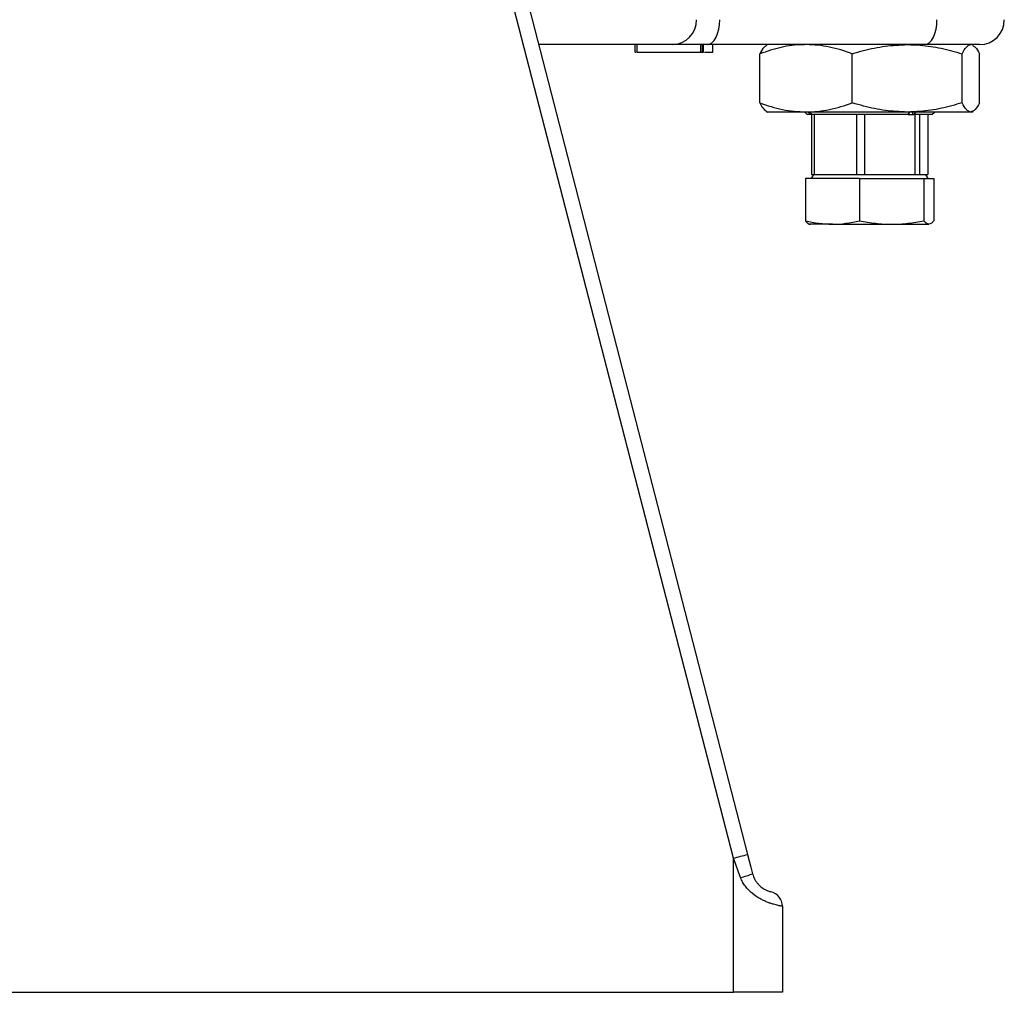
# Model space of a CAD drawing. Header units: millimetres. Extents: x 8 to 733, y 11 to 2128.
# Tile 4 of 11: x 378 to 575, y 11 to 206. Entities that reach past the tile are written whole.
import ezdxf

# ---------------------------------------------------------------- set-up
doc = ezdxf.new("R2010")
doc.units = ezdxf.units.MM

msp = doc.modelspace()

# ---------------------------------------------------------------- linework, layer by layer
at = {"color": 7, "linetype": 'Continuous', "lineweight": 25}
for p, q in [((427.09, 412.98), (523.75, 38.44)), ((520.89, 37.69), (424.24, 412.23)), ((508.67, 200.76), (481.86, 200.76)), ((501.15, 200.76), (501.15, 199.26)), ((501.22, 199.26), (501.22, 200.76)), ((501.58, 199.26), (501.58, 200.76)), ((515.66, 200.76), (508.67, 200.76)), ((514.39, 199.26), (514.39, 200.76)), ((514.72, 199.26), (514.72, 200.76)), ((514.94, 199.26), (514.94, 200.76)), ((559.22, 200.76), (515.66, 200.76)), ((516.8, 199.26), (516.8, 200.76)), ((527.72, 200.76), (527.45, 200.61)), ((570.22, 200.76), (559.22, 200.76)), ((568.99, 200.61), (568.72, 200.76)), ((501.22, 199.26), (501.4, 199.26)), ((501.58, 199.26), (514.39, 199.26)), ((514.39, 199.26), (514.72, 199.26)), ((515.09, 199.26), (516.8, 199.26)), ((526.2, 189.1), (526.2, 198.93)), ((544.73, 189.1), (544.73, 198.93)), ((566.75, 189.1), (566.75, 198.93)), ((570.24, 189.1), (570.24, 198.93)), ((527.44, 187.43), (527.72, 187.26)), ((535.47, 187.26), (527.72, 187.26)), ((535.22, 187.26), (535.72, 186.76)), ((555.74, 187.26), (535.47, 187.26)), ((536.53, 186.76), (535.72, 186.76)), ((535.97, 187.26), (536.53, 186.76)), ((536.66, 186.76), (536.31, 187.26)), ((536.53, 186.76), (536.66, 186.76)), ((536.55, 186.76), (536.55, 174.76)), ((555.93, 186.76), (536.66, 186.76)), ((537.16, 174.76), (537.16, 186.76)), ((545.6, 186.76), (545.6, 174.76)), ((547.24, 174.76), (547.24, 186.76)), ((568.5, 187.26), (555.74, 187.26)), ((555.93, 186.76), (556.26, 187.26)), ((555.93, 186.76), (556.86, 186.76)), ((556.86, 186.76), (556.86, 187.26)), ((556.86, 186.76), (557.05, 186.76)), ((557.39, 187.26), (557.05, 186.76)), ((560.72, 186.76), (557.05, 186.76)), ((557.27, 186.76), (557.27, 174.76)), ((558.31, 174.76), (558.31, 186.76)), ((559.89, 186.76), (559.89, 174.76)), ((560.72, 186.76), (561.22, 187.26)), ((568.72, 187.26), (568.5, 187.26)), ((568.72, 187.26), (569, 187.43)), ((535.33, 173.96), (535.33, 165.44)), ((546.18, 173.96), (535.33, 173.96)), ((536.98, 174.76), (536.51, 173.96)), ((536.55, 174.76), (537.16, 174.76)), ((537.16, 174.76), (539.55, 174.76)), ((539.55, 174.76), (543.2, 174.76)), ((543.2, 174.76), (545.6, 174.76)), ((545.6, 174.76), (547.24, 174.76)), ((546.18, 173.96), (546.18, 165.44)), ((546.18, 173.96), (559.07, 173.96)), ((547.24, 174.76), (550.09, 174.76)), ((550.09, 174.76), (554.43, 174.76)), ((554.43, 174.76), (557.27, 174.76)), ((557.27, 174.76), (558.31, 174.76)), ((558.31, 174.76), (558.76, 174.76)), ((558.76, 174.76), (559.47, 174.76)), ((559.07, 173.96), (559.07, 165.44)), ((559.07, 173.96), (561.11, 173.96)), ((559.93, 173.96), (559.47, 174.76)), ((559.47, 174.76), (559.89, 174.76)), ((561.11, 173.96), (561.11, 165.44)), ((540.75, 164.76), (536.22, 164.76)), ((540.75, 164.76), (552.62, 164.76)), ((552.62, 164.76), (560.09, 164.76)), ((520.89, 10.79), (520.89, 37.69)), ((530.72, 28.04), (530.72, 10.79)), ((310.72, 10.79), (520.89, 10.79)), ((530.72, 10.79), (520.89, 10.79))]:
    msp.add_line(p, q, dxfattribs=at)
at = {"color": 7, "linetype": 'Continuous', "lineweight": 25, "flags": 128}
for points in [[(515.66, 200.76), (516.14, 200.86), (516.61, 201.15), (517.04, 201.61), (517.42, 202.23), (517.73, 202.99), (517.97, 203.85), (518.11, 204.79), (518.16, 205.76)], [(559.22, 200.76), (559.71, 200.86), (560.18, 201.15), (560.61, 201.61), (560.99, 202.23), (561.3, 202.99), (561.53, 203.85), (561.67, 204.79), (561.72, 205.76)], [(522.32, 33.82), (521.85, 35.1), (521.37, 36.39), (520.89, 37.69)], [(523.75, 38.44), (524.08, 37.14), (524.42, 35.85), (524.75, 34.57)]]:
    msp.add_lwpolyline(points, dxfattribs=at)
at = {"color": 7, "linetype": 'Continuous', "lineweight": 25}
for centre, radius, start, end in [((508.58, 205.68), 4.92, 271.0197, 0.9846), ((570.22, 205.76), 5, 270, 0), ((479.64, 200.47), 167.93, 284.2213, 285.2276), ((519.18, 48.28), 14.8, 282.2687, 292.1003), ((527.72, 28.04), 3, 0, 76.4954)]:
    msp.add_arc(centre, radius, start, end, dxfattribs=at)
for points, knots in [([(535.47, 200.76), (535.25, 200.76), (533.58, 200.75), (530.45, 200.35), (527.62, 199.41), (526.2, 198.93)], [0, 0, 0, 0, 0.0701094, 0.5307934, 1, 1, 1, 1]), ([(527.49, 200.54), (527.33, 200.45), (526.89, 200.23), (526.47, 199.43), (526.2, 198.93)], [0, 0, 0, 0, 0.370104, 1, 1, 1, 1]), ([(544.73, 198.93), (543.22, 199.49), (541.69, 199.95), (538.6, 200.59), (537.05, 200.76), (535.47, 200.76)], [0, 0, 0, 0, 0.5, 0.5, 1, 1, 1, 1]), ([(544.73, 198.93), (545.49, 199.16), (547.66, 199.8), (551.33, 200.57), (554.26, 200.7), (555.74, 200.76)], [0, 0, 0, 0, 0.211481, 0.603139, 1, 1, 1, 1]), ([(555.74, 200.76), (556.61, 200.74), (558.89, 200.68), (562.6, 200.11), (565.36, 199.33), (566.75, 198.93)], [0, 0, 0, 0, 0.232226, 0.613943, 1, 1, 1, 1]), ([(566.75, 198.93), (567.04, 199.49), (567.33, 199.95), (567.91, 200.59), (568.2, 200.76), (568.5, 200.76)], [0, 0, 0, 0, 0.5, 0.5, 1, 1, 1, 1]), ([(568.95, 200.54), (569.11, 200.45), (569.55, 200.23), (569.97, 199.43), (570.24, 198.93)], [0, 0, 0, 0, 0.370104, 1, 1, 1, 1]), ([(514.72, 199.26), (514.8, 199.26), (514.92, 199.26), (514.92, 199.26), (514.92, 199.26)], [0, 0, 0, 0, 0.664136, 1, 1, 1, 1]), ([(526.2, 189.1), (527.71, 188.58), (530.74, 187.55), (533.88, 187.36), (535.47, 187.26)], [0, 0, 0, 0, 0.495459, 1, 1, 1, 1]), ([(526.2, 189.1), (526.48, 188.56), (526.91, 187.76), (527.35, 187.58), (527.49, 187.52)], [0, 0, 0, 0, 0.665252, 1, 1, 1, 1]), ([(535.47, 187.26), (535.86, 187.26), (536.25, 187.28), (537.04, 187.32), (537.43, 187.35), (538.61, 187.48), (539.38, 187.6), (541.7, 188.08), (543.22, 188.54), (544.73, 189.1)], [0, 0, 0, 0, 0.125, 0.125, 0.25, 0.25, 0.5, 0.5, 1, 1, 1, 1]), ([(555.74, 187.26), (554.28, 187.33), (551.35, 187.45), (547.68, 188.23), (545.49, 188.87), (544.73, 189.1)], [0, 0, 0, 0, 0.3913099, 0.7885199, 1, 1, 1, 1]), ([(566.75, 189.1), (565.38, 188.7), (562.61, 187.92), (558.91, 187.35), (556.61, 187.29), (555.74, 187.26)], [0, 0, 0, 0, 0.3820633, 0.7677732, 1, 1, 1, 1]), ([(568.5, 187.26), (568.42, 187.26), (568.35, 187.28), (568.2, 187.32), (568.13, 187.35), (567.91, 187.48), (567.76, 187.6), (567.32, 188.08), (567.04, 188.54), (566.75, 189.1)], [0, 0, 0, 0, 0.125, 0.125, 0.25, 0.25, 0.5, 0.5, 1, 1, 1, 1]), ([(570.24, 189.1), (569.96, 188.58), (569.39, 187.55), (568.79, 187.36), (568.5, 187.26)], [0, 0, 0, 0, 0.495457, 1, 1, 1, 1]), ([(535.33, 165.44), (536.23, 165.25), (538.02, 164.87), (539.84, 164.8), (540.75, 164.76)], [0, 0, 0, 0, 0.498113, 1, 1, 1, 1]), ([(535.33, 165.44), (535.5, 165.23), (535.67, 165.06), (536.01, 164.83), (536.18, 164.76), (536.35, 164.76)], [0, 0, 0, 0, 0.5, 0.5, 1, 1, 1, 1]), ([(540.75, 164.76), (541.66, 164.76), (542.56, 164.83), (544.37, 165.06), (545.27, 165.23), (546.18, 165.44)], [0, 0, 0, 0, 0.5, 0.5, 1, 1, 1, 1]), ([(546.18, 165.44), (547.25, 165.23), (548.32, 165.06), (550.48, 164.83), (551.55, 164.76), (552.62, 164.76)], [0, 0, 0, 0, 0.5, 0.5, 1, 1, 1, 1]), ([(552.62, 164.76), (553.7, 164.76), (554.78, 164.83), (556.92, 165.06), (558, 165.23), (559.07, 165.44)], [0, 0, 0, 0, 0.5, 0.5, 1, 1, 1, 1]), ([(560.09, 164.76), (559.92, 164.76), (559.75, 164.83), (559.41, 165.06), (559.24, 165.23), (559.07, 165.44)], [0, 0, 0, 0, 0.5, 0.5, 1, 1, 1, 1]), ([(561.11, 165.44), (560.94, 165.25), (560.6, 164.87), (560.26, 164.8), (560.09, 164.76)], [0, 0, 0, 0, 0.49811, 1, 1, 1, 1]), ([(530.72, 28.04), (530.72, 28.04), (530.65, 28.05), (530.45, 28.08), (530.36, 28.1), (530.16, 28.14), (530.04, 28.16), (529.65, 28.25), (529.32, 28.33), (528.76, 28.5), (528.55, 28.56), (528.12, 28.71), (527.9, 28.8), (527.44, 28.98), (527.2, 29.09), (526.7, 29.32), (526.45, 29.46), (525.68, 29.89), (525.17, 30.23), (524.42, 30.85), (524.18, 31.07), (523.72, 31.54), (523.5, 31.79), (523.1, 32.32), (522.92, 32.59), (522.59, 33.18), (522.44, 33.49), (522.32, 33.82)], [0, 0, 0, 0, 0.125, 0.125, 0.1875, 0.1875, 0.25, 0.25, 0.375, 0.375, 0.4375, 0.4375, 0.5, 0.5, 0.5625, 0.5625, 0.625, 0.625, 0.75, 0.75, 0.8125, 0.8125, 0.875, 0.875, 0.9375, 0.9375, 1, 1, 1, 1]), ([(524.75, 34.57), (524.85, 34.16), (525, 33.78), (525.29, 33.25), (525.4, 33.08), (525.62, 32.76), (525.74, 32.61), (525.99, 32.34), (526.12, 32.21), (526.37, 31.98), (526.49, 31.88), (526.74, 31.7), (526.86, 31.63), (527.08, 31.49), (527.18, 31.43), (527.48, 31.28), (527.65, 31.2), (527.94, 31.09), (528.05, 31.06), (528.24, 31), (528.31, 30.98), (528.4, 30.96), (528.42, 30.95), (528.42, 30.95)], [0, 0, 0, 0, 0.125, 0.125, 0.1875, 0.1875, 0.25, 0.25, 0.3125, 0.3125, 0.375, 0.375, 0.4375, 0.4375, 0.5, 0.5, 0.625, 0.625, 0.75, 0.75, 0.875, 0.875, 1, 1, 1, 1])]:
    msp.add_open_spline(points, degree=3, knots=knots, dxfattribs=at)

doc.saveas('drawing.dxf')
